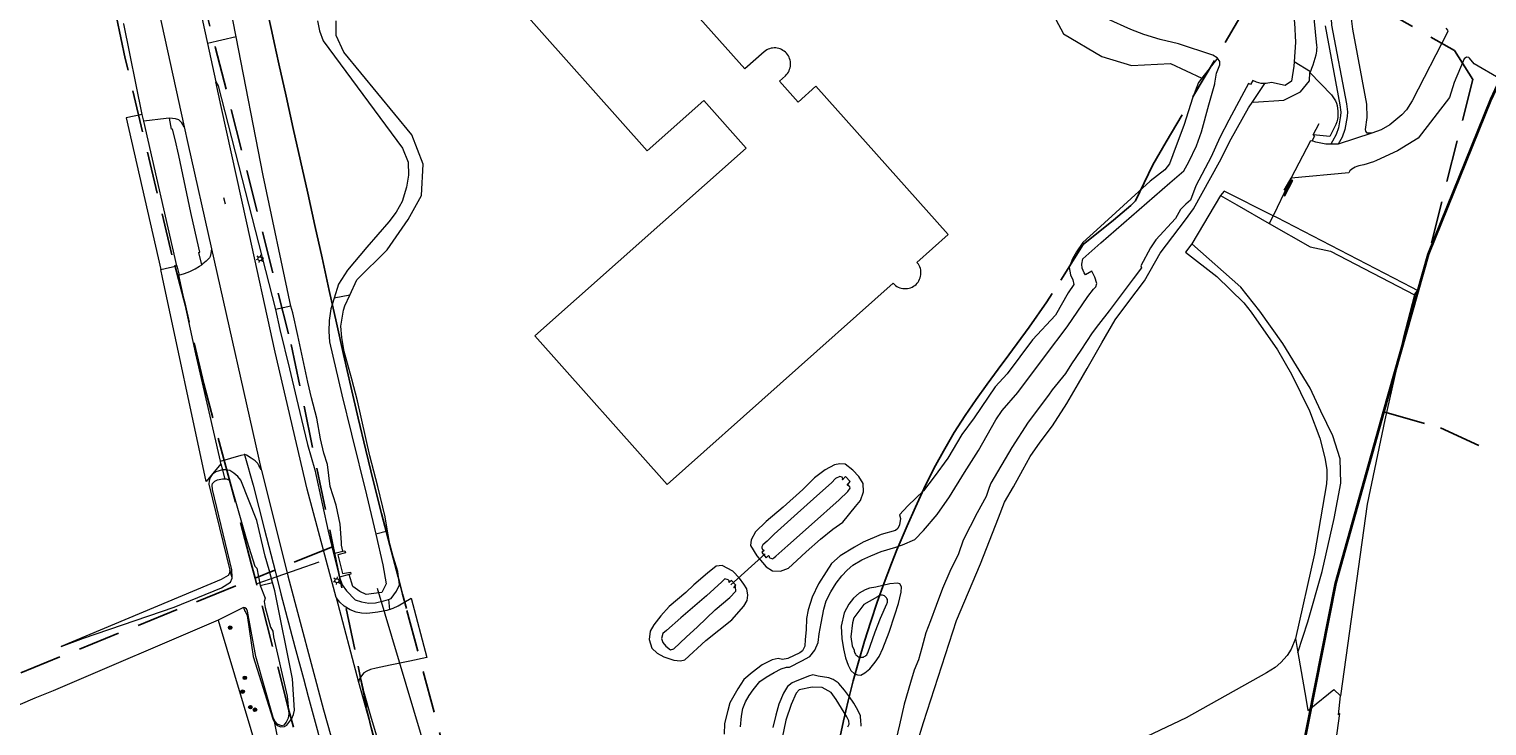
# Model space of a CAD drawing. Header units: metres. Extents: x 89872 to 94585, y 463299 to 469000.
# Tile 58 of 230: x 90674 to 90894, y 464530 to 464635. Entities that reach past the tile are written whole.
import ezdxf
from ezdxf.enums import TextEntityAlignment as Align

# ---------------------------------------------------------------- set-up
doc = ezdxf.new("R2010")
doc.units = ezdxf.units.M
doc.linetypes.add('HIDDEN', pattern=[9.525, 6.35, -3.175])
doc.layers.get('0').update_dxf_attribs({"linetype": 'CONTINUOUS'})
for name, color, linetype, lineweight in [('B-WE-BV-GELEIDECONSTRUCTIE-G', 251, 'CONTINUOUS', 13), ('B-WE-GK-KADEMUUR-G', 251, 'CONTINUOUS', 13), ('B-WE-GR-BEPLANTING_CULTUUR-G', 251, 'CONTINUOUS', 13), ('B-WE-GR-BOOM-S', 251, 'CONTINUOUS', 13), ('B-WE-IE-TERREINAFSCHEIDING-G', 251, 'CONTINUOUS', 13), ('B-WE-IE-TERREINAFSCHEIDING_KUNSTMATIG_HEKWERK-G', 251, 'CONTINUOUS', 13), ('B-WE-KL-ET_LS_OV_LICHTMAST-S', 251, 'CONTINUOUS', 13), ('B-WE-KW-KUNSTWERK_DUIKER-G', 251, 'CONTINUOUS', 13), ('B-WE-OG-TOPOGRAFIE_BEBOUWING-GV', 251, 'CONTINUOUS', 13), ('B-WE-OG-TOPOGRAFIE_HUISNUMMER-T25', 251, 'CONTINUOUS', 13), ('B-WE-OG-TOPOGRAFIE_STRAATNAAM-T18', 251, 'CONTINUOUS', 13), ('B-WE-OG-TOPOGRAFIE_WATER-GV', 251, 'CONTINUOUS', 13), ('B-WE-VH-VERHARDING-GV', 251, 'CONTINUOUS', 13), ('G04', 7, 'gemeentegr', 35), ('K_BALUSTRADE_0', 251, 'CONTINUOUS', 13), ('Percelen', 10, 'HIDDEN', 25)]:
    doc.layers.add(name, color=color, linetype=linetype, lineweight=lineweight)
doc.styles.get("Standard").update_dxf_attribs({"font": 'isocp.shx'})
doc.linetypes.add('gemeentegr', pattern='A,1,-2.25,[1,RTW.shx,S=1.25,R=0,X=0,Y=0],-2.25', length=5.5)

# ---------------------------------------------------------------- blocks, each defined once
blk = doc.blocks.new('Q_LICHTMAST')
for points in [[(-0.26, 0.15), (-0.52, 0.3)], [(0, 0.3), (0, 0.6)], [(0.26, 0.15), (0.52, 0.3)], [(-0.26, -0.15), (-0.52, -0.3)], [(0, -0.3), (0, -0.6)], [(0.26, -0.15), (0.52, -0.3)]]:
    blk.add_lwpolyline(points)
blk.add_circle((0, 0), 0.3)
blk = doc.blocks.new('Q_BOOM')
for radius in [0.27, 0.18, 0.09]:
    blk.add_circle((0, 0), radius)

msp = doc.modelspace()

# ---------------------------------------------------------------- linework, layer by layer
at = {"layer": 'B-WE-BV-GELEIDECONSTRUCTIE-G'}
msp.add_line((90679.17, 464541.64), (90682.51, 464542.87), dxfattribs=at)
for points in [[(90796.53, 464567.27), (90795.87, 464566.93), (90795.24, 464566.29), (90793.04, 464564.36), (90789.66, 464561.29), (90786.64, 464558.55), (90785.56, 464557.52), (90784.93, 464556.95)], [(90786.88, 464555.23), (90788.7, 464556.83), (90792.23, 464560), (90796.43, 464563.71), (90797.71, 464564.98), (90798.06, 464565.5)], [(90779.2, 464551.82), (90778.73, 464551.38), (90776.41, 464549.25), (90772.58, 464545.94), (90770.39, 464544.01), (90769.85, 464543.59)], [(90771.49, 464541.28), (90773.36, 464543.01), (90775.08, 464544.57), (90777.72, 464547.14), (90779.92, 464549.01), (90780.84, 464549.98)]]:
    msp.add_lwpolyline(points, dxfattribs=at)
at = {"layer": 'B-WE-GK-KADEMUUR-G'}
msp.add_lwpolyline([(90702.82, 464545.61), (90677.98, 464534.92), (90675.18, 464533.85), (90654.45, 464524.88)], dxfattribs=at)
at = {"layer": 'B-WE-GR-BEPLANTING_CULTUUR-G'}
for p, q in [((90705.52, 464633.54), (90701.2, 464632.56)), ((90853.43, 464630.31), (90851.09, 464627.34)), ((90867.44, 464628.27), (90865.01, 464629.8)), ((90858.76, 464623.78), (90860.56, 464626.5)), ((90696.6, 464599.01), (90691.63, 464620.82)), ((90861.81, 464606.58), (90861.24, 464605.42)), ((90722.67, 464594.59), (90720.3, 464594.14)), ((90713.79, 464592.93), (90711.46, 464592.41)), ((90728.36, 464559), (90726.57, 464558.55)), ((90704.94, 464552.03), (90704.56, 464553.11)), ((90709.17, 464550.8), (90711.01, 464551.29)), ((90706.63, 464547.48), (90702.82, 464545.61)), ((90803.62, 464548.03), (90803.67, 464548.16)), ((90712.11, 464526.22), (90711.35, 464530.08))]:
    msp.add_line(p, q, dxfattribs=at)
for points in [[(90864.55, 464612.24), (90862.41, 464607.82), (90861.81, 464606.58)], [(90883.15, 464594.64), (90881.4, 464588.07), (90880.4, 464583.6)], [(90880.4, 464583.6), (90878.64, 464575.81), (90876.02, 464563.09), (90871.98, 464534.19)], [(90803.67, 464548.16), (90803.71, 464548.3), (90803.72, 464548.44), (90803.71, 464548.58), (90803.68, 464548.72), (90803.62, 464548.85), (90803.55, 464548.97), (90803.46, 464549.08), (90803.36, 464549.17), (90803.24, 464549.25), (90803.11, 464549.31), (90802.97, 464549.34), (90802.83, 464549.36), (90802.69, 464549.35), (90802.55, 464549.32), (90802.42, 464549.27), (90802.29, 464549.2), (90802.18, 464549.11), (90800.12, 464547.94), (90798.64, 464545.96), (90798.45, 464545.2), (90798.18, 464543.09), (90798.38, 464541.73), (90798.7, 464541.06), (90798.7, 464540.91), (90798.74, 464540.76), (90798.79, 464540.61), (90798.86, 464540.48), (90798.95, 464540.35), (90799.06, 464540.25), (90799.18, 464540.15), (90799.32, 464540.08), (90799.46, 464540.03), (90799.61, 464540), (90799.77, 464539.99), (90799.92, 464540), (90800.07, 464540.03), (90800.21, 464540.09), (90800.35, 464540.17), (90800.46, 464540.26), (90800.57, 464540.38), (90800.66, 464540.5), (90800.73, 464540.64), (90801.84, 464543.83), (90802.64, 464545.88), (90803.62, 464548.03)], [(90702.82, 464545.61), (90716.45, 464500), (90716.66, 464499.29), (90730.04, 464451.7), (90742.14, 464410.15)], [(90865.19, 464542.85), (90864.55, 464541.22), (90863.93, 464540.28), (90862.99, 464539.19), (90862.11, 464538.44), (90860.83, 464537.65), (90848.73, 464530.85), (90838.79, 464526.14), (90820.25, 464518.69), (90805.62, 464513.09)], [(90797.73, 464529.49), (90797.93, 464529.93), (90797.88, 464530.39), (90797.57, 464531.03), (90795.99, 464533.61), (90795.2, 464534.67), (90793.84, 464535.45), (90792.36, 464535.51), (90790.39, 464535.07), (90789.92, 464534.56), (90789.17, 464532.87), (90788.39, 464530.51), (90787.83, 464527.85)], [(90866.06, 464477.03), (90866.86, 464486.41), (90867.35, 464491.32), (90866.74, 464491.38), (90866.79, 464491.97), (90867.64, 464499.98), (90869.45, 464514.04), (90871.89, 464531.53), (90871.68, 464531.31), (90871.98, 464534.19)]]:
    msp.add_lwpolyline(points, dxfattribs=at)
at = {"layer": 'B-WE-IE-TERREINAFSCHEIDING-G'}
for p, q in [((90867.37, 464628.16), (90867.44, 464628.27)), ((90867.44, 464628.27), (90867.49, 464628.35)), ((90867.85, 464618.75), (90868.04, 464618.52))]:
    msp.add_line(p, q, dxfattribs=at)
for points in [[(90867.37, 464628.16), (90870.61, 464624.8), (90870.94, 464624.36), (90871.22, 464623.88), (90871.37, 464623.54), (90871.45, 464623.17), (90871.56, 464622.36), (90871.59, 464621.67), (90871.57, 464621.4), (90871.52, 464621.13), (90871.4, 464620.72), (90871.26, 464620.33), (90870.38, 464618.52), (90867.85, 464618.75)], [(90691.39, 464621.86), (90688.95, 464621.31), (90694.17, 464598.48)], [(90864.6, 464611.95), (90863.43, 464609.64), (90863.61, 464609.55)], [(90863.61, 464609.55), (90864.78, 464611.86), (90864.6, 464611.95)], [(90795.74, 464569.02), (90794.33, 464568.28), (90792.72, 464567.05), (90790.96, 464565.28), (90788, 464562.65), (90785.41, 464560.47), (90783.81, 464558.9), (90783.18, 464557.71), (90783.07, 464556.84), (90783.99, 464555.29), (90785.42, 464553.62), (90786.38, 464553.04), (90787.59, 464552.98), (90788.79, 464553.45), (90790.02, 464554.58), (90791.44, 464555.91), (90793.59, 464557.82), (90795.46, 464559.31), (90796.97, 464560.36), (90798.89, 464562.73)], [(90798.89, 464562.73), (90799.61, 464563.65), (90800.09, 464564.93), (90800.02, 464566.18), (90799.39, 464567.25), (90798.49, 464568.2), (90797.3, 464569.1), (90796.51, 464569.18), (90795.74, 464569.02)], [(90782.03, 464551.04), (90781.38, 464551.91), (90780.37, 464552.97), (90778.81, 464553.85), (90777.87, 464553.72), (90776.58, 464552.68), (90774.54, 464550.91), (90773.3, 464549.76), (90770.81, 464547.66), (90769.52, 464546.26), (90768.47, 464544.91), (90767.93, 464543.91), (90767.76, 464542.67), (90768.21, 464541.37), (90769.01, 464540.61), (90769.98, 464540.07), (90771.52, 464539.57), (90772.51, 464539.44), (90773.15, 464539.61), (90776.34, 464542.53), (90780.25, 464545.62), (90782.05, 464547.68), (90782.57, 464548.56), (90782.67, 464549.37)], [(90782.67, 464549.37), (90782.52, 464550.29), (90782.03, 464551.04)]]:
    msp.add_lwpolyline(points, dxfattribs=at)
at = {"layer": 'B-WE-IE-TERREINAFSCHEIDING_KUNSTMATIG_HEKWERK-G'}
for p, q in [((90867.85, 464618.75), (90868.77, 464620.5)), ((90863.51, 464610.43), (90864.55, 464612.24)), ((90703.46, 464568.28), (90703.76, 464566.99))]:
    msp.add_line(p, q, dxfattribs=at)
msp.add_lwpolyline([(90728.04, 464523.69), (90727.66, 464525.06), (90725.95, 464530.75), (90724.79, 464534.85), (90724.71, 464535.12), (90724.33, 464536.9)], dxfattribs=at)
at = {"layer": 'B-WE-KW-KUNSTWERK_DUIKER-G'}
for p, q in [((90785.26, 464555.57), (90780.07, 464550.92)), ((90718, 464554.36), (90708.5, 464551.04)), ((90726.81, 464550.41), (90739.78, 464506.97))]:
    msp.add_line(p, q, dxfattribs=at)
at = {"layer": 'B-WE-OG-TOPOGRAFIE_BEBOUWING-GV'}
for points in [[(90757.69, 464649.86), (90757.71, 464649.62), (90757.75, 464649.39), (90757.82, 464649.16), (90757.9, 464648.95), (90758.01, 464648.74), (90758.14, 464648.54), (90758.29, 464648.36), (90747.53, 464638.78), (90767.48, 464616.37), (90776.02, 464623.97), (90782.42, 464616.78)], [(90782.42, 464616.78), (90750.57, 464588.44), (90770.5, 464566.05), (90804.58, 464596.38), (90804.74, 464596.21), (90804.93, 464596.05), (90805.12, 464595.92), (90805.33, 464595.81), (90805.56, 464595.71), (90805.78, 464595.64), (90806.02, 464595.6), (90806.25, 464595.58), (90806.49, 464595.58), (90806.73, 464595.6), (90806.96, 464595.65), (90807.19, 464595.72), (90807.41, 464595.81), (90807.62, 464595.93), (90807.82, 464596.06), (90808, 464596.22), (90808.16, 464596.39), (90808.31, 464596.58), (90808.44, 464596.78), (90808.55, 464596.99), (90808.63, 464597.21), (90808.7, 464597.44), (90808.74, 464597.68), (90808.75, 464597.92), (90808.75, 464598.15), (90808.71, 464598.39), (90808.66, 464598.62), (90808.58, 464598.85), (90808.48, 464599.06), (90808.36, 464599.27), (90808.14, 464599.52), (90812.85, 464603.72), (90792.92, 464626.1), (90790.23, 464623.71), (90787.41, 464626.88), (90788.32, 464627.69), (90788.48, 464627.85), (90788.63, 464628.04), (90788.76, 464628.23), (90788.87, 464628.44), (90788.95, 464628.66), (90789.02, 464628.88), (90789.07, 464629.11), (90789.09, 464629.34), (90789.09, 464629.58), (90789.07, 464629.81), (90789.02, 464630.04), (90788.95, 464630.26), (90788.87, 464630.48), (90788.76, 464630.68), (90788.63, 464630.88), (90788.48, 464631.06), (90788.32, 464631.23), (90788.14, 464631.38), (90787.95, 464631.51), (90787.74, 464631.62), (90787.53, 464631.72), (90787.31, 464631.79), (90787.08, 464631.84), (90786.85, 464631.87), (90786.61, 464631.87), (90786.38, 464631.86), (90786.15, 464631.82), (90785.92, 464631.75), (90785.71, 464631.67), (90785.5, 464631.57), (90785.3, 464631.45), (90785.11, 464631.3), (90782.2, 464628.71), (90761.88, 464651.55)]]:
    msp.add_lwpolyline(points, dxfattribs=at)
at = {"layer": 'B-WE-OG-TOPOGRAFIE_STRAATNAAM-T18'}
msp.add_line((90703.65, 464609.33), (90703.86, 464608.35), dxfattribs=at)
at = {"layer": 'B-WE-OG-TOPOGRAFIE_WATER-GV'}
for p, q in [((90701.2, 464632.56), (90702.45, 464626.77)), ((90853.79, 464629.81), (90853.43, 464630.31)), ((90854.42, 464610.3), (90853.89, 464609.63)), ((90861.81, 464606.58), (90854.42, 464610.3)), ((90853.89, 464609.63), (90849.55, 464602.35)), ((90849.55, 464602.35), (90848.63, 464601.1)), ((90721.93, 464592.97), (90722.67, 464594.59)), ((90720.21, 464555.66), (90721.6, 464555.99)), ((90722.56, 464552.5), (90721.11, 464552.07)), ((90682.51, 464542.87), (90696.2, 464547.57)), ((90865.19, 464542.85), (90865.56, 464540.72))]:
    msp.add_line(p, q, dxfattribs=at)
for points in [[(90705.52, 464633.54), (90697.38, 464675.05), (90698.35, 464679.71), (90699.93, 464682.72), (90702.11, 464685.04), (90705.68, 464687.63), (90709.21, 464688.96), (90711.2, 464689.5), (90719.8, 464684.46), (90724.25, 464682.02), (90729.85, 464680.27), (90742.86, 464678.51), (90753.28, 464679.31), (90756.59, 464679.05)], [(90811.01, 464658.7), (90812.04, 464658.06), (90816.28, 464655.82), (90819.33, 464653.99), (90821.64, 464650.74), (90823.7, 464648.29), (90823.45, 464644.97), (90827.58, 464638.98), (90830.21, 464634.01), (90836.03, 464630.59), (90840.47, 464629.22), (90846.38, 464629.54), (90851.09, 464627.34)], [(90695.99, 464657.27), (90698.45, 464645.22), (90701.2, 464632.56)], [(90853.43, 464630.31), (90853.39, 464630.36), (90852.74, 464630.79), (90847.58, 464632.5), (90844.78, 464633.17), (90842.34, 464633.9), (90840.39, 464634.63), (90836.8, 464636.28), (90835, 464637.36), (90832.47, 464639.14), (90831.26, 464640.31), (90830.41, 464641.22), (90830.93, 464641.64), (90830.83, 464641.82), (90830.41, 464641.51), (90829.86, 464642.25), (90830.29, 464642.55), (90830.15, 464642.73), (90829.47, 464642.21), (90828.55, 464643.85), (90825.57, 464648.75), (90822.44, 464653.33)], [(90860.94, 464647.38), (90862.74, 464646.2), (90863.98, 464645.53), (90865.4, 464644.84), (90865.62, 464644.43), (90865.65, 464643.86), (90865.25, 464642.97), (90864.78, 464641.61), (90864.6, 464640.9), (90864.44, 464640.25), (90864.43, 464639.47), (90865.02, 464635.68), (90865.22, 464632.72), (90865.01, 464629.8)], [(90867.49, 464628.35), (90867.68, 464628.83), (90867.86, 464629.32), (90868.03, 464629.82), (90868.17, 464630.32), (90868.3, 464630.82), (90868.36, 464631.1), (90868.41, 464631.38), (90868.43, 464631.67), (90868.44, 464631.95), (90868.43, 464632.24), (90868, 464636.35), (90868, 464639.98)], [(90717.81, 464635.95), (90718.1, 464634.47), (90718.64, 464632.95), (90730.61, 464616.76), (90731.46, 464614.67), (90731.53, 464612.67), (90731.19, 464610.86), (90730.57, 464608.74), (90729.64, 464607.13), (90728.57, 464605.67), (90725.21, 464601.85), (90722.31, 464598.34), (90720.96, 464596.25), (90720.3, 464594.14)], [(90722.67, 464594.59), (90723.74, 464596.9), (90728.3, 464601.42), (90731.48, 464605.98), (90733.49, 464609.61), (90733.74, 464614.35), (90731.99, 464618.78), (90721.75, 464631.24), (90720.59, 464633.77), (90720.59, 464635.95)], [(90713.79, 464592.93), (90709.62, 464612.66), (90705.52, 464633.54)], [(90823.33, 464579.92), (90827.52, 464585.51), (90830.78, 464589.82), (90833.91, 464594.37), (90834.75, 464595.51), (90835.08, 464595.87), (90835.27, 464596.33), (90834.97, 464597.29), (90834.52, 464598.2), (90833.55, 464597.68), (90833.35, 464597.95), (90833.06, 464598.67), (90832.98, 464599.26), (90833.12, 464600.06), (90835.88, 464602.51), (90846.27, 464611.53), (90848.39, 464613.32), (90849.12, 464614.68), (90850.25, 464617.13), (90851.02, 464619.23), (90852.12, 464623.27), (90853.03, 464626.44), (90853.06, 464626.57), (90853.28, 464628.06), (90853.79, 464629.33), (90853.79, 464629.81)], [(90865.01, 464629.8), (90864.96, 464629.12), (90864.58, 464626.85), (90863.62, 464626.22), (90861.59, 464626.64), (90860.76, 464626.5), (90860.56, 464626.5)], [(90858.76, 464623.78), (90858.89, 464623.71), (90863.45, 464624.02), (90865.97, 464625.25), (90867.33, 464626.91), (90867.37, 464628.16)], [(90702.45, 464626.77), (90702.84, 464626.18), (90711.46, 464592.41)], [(90858.13, 464626.52), (90857.07, 464624.56), (90855.14, 464620.96), (90853.8, 464618.35), (90852.47, 464615.44), (90850.19, 464611.06), (90849.37, 464608.93), (90848.65, 464608.31), (90847.84, 464607.52), (90847.1, 464606.17), (90844.14, 464602.93), (90843.35, 464601.72), (90841.87, 464599.02), (90841.96, 464598.73), (90840.75, 464597.07), (90839.09, 464594.85), (90837.11, 464592.24), (90835.51, 464590.18), (90834.56, 464588.9), (90832.84, 464586.31), (90831.46, 464584.23), (90830.52, 464582.78), (90828.52, 464580.33), (90827.97, 464579.54), (90824.9, 464575.44)], [(90851.09, 464627.34), (90850.57, 464626.67), (90849.66, 464624.28)], [(90860.56, 464626.5), (90860.02, 464626.51), (90859.3, 464626.69), (90858.77, 464626.95), (90858.43, 464626.35), (90858.13, 464626.52)], [(90849.66, 464624.28), (90848.42, 464620.35), (90846.73, 464615.74), (90846.19, 464614.39), (90845.49, 464613.47), (90843.3, 464611.8), (90835.24, 464604.43), (90833.16, 464602.55), (90832.19, 464601.12), (90831.57, 464600.06), (90831.08, 464598.78), (90831.27, 464597.68), (90831.64, 464596.89), (90831.81, 464596.18), (90830.94, 464594.95), (90829, 464591.56), (90825.54, 464587.84), (90821.73, 464582.74), (90819.91, 464580.75), (90816.79, 464576.09), (90814.9, 464573.57), (90812.78, 464570.04), (90810.74, 464567.18), (90809.15, 464565.11), (90806.76, 464562.83), (90805.49, 464561.49), (90805.64, 464560.9), (90805.5, 464559.95), (90805.27, 464559.4), (90804.91, 464559.09), (90802.76, 464558.52), (90800.06, 464557.35), (90798.73, 464556.6), (90796.55, 464555.28), (90795.28, 464554.12), (90794.47, 464552.87), (90793.32, 464551.09), (90792.35, 464549.06), (90791.76, 464547.15), (90791.5, 464545.82), (90791.43, 464544.13), (90791.29, 464542.65), (90791.25, 464541.69), (90790.9, 464540.96), (90790.5, 464540.65), (90788.67, 464539.83), (90787.87, 464539.67), (90787.25, 464539.83), (90786.3, 464539.59), (90784.83, 464538.84), (90783.29, 464537.7), (90782.06, 464536.66), (90781.13, 464535.22), (90779.95, 464533.14), (90779.63, 464531.96), (90779.16, 464530.02), (90779.07, 464528.38)], [(90808.19, 464527.05), (90809.12, 464530.14), (90814.08, 464545.56), (90817.7, 464554.07), (90820.42, 464561.01), (90821.36, 464563.38), (90822.71, 464565.69), (90824.09, 464568.27), (90825.2, 464570.28), (90826.69, 464572.45), (90828.57, 464574.89), (90830.73, 464578.24), (90832.49, 464581.29), (90833.82, 464583.56), (90836.01, 464587.4), (90838.02, 464590.88), (90839.91, 464593.45), (90842.45, 464596.78), (90844.79, 464600.93), (90848.63, 464605.94), (90849.81, 464607.62), (90853.74, 464614.68), (90855.49, 464618.17), (90858.13, 464622.83), (90858.76, 464623.78)], [(90853.89, 464609.63), (90856.36, 464608.22), (90861.24, 464605.42)], [(90883.15, 464594.64), (90883.59, 464595.32), (90882.73, 464595.76), (90862.39, 464606.29), (90861.81, 464606.58)], [(90861.24, 464605.42), (90867.43, 464601.86), (90870.49, 464601.22), (90883.15, 464594.64)], [(90865.56, 464540.72), (90867.04, 464545.34), (90869.2, 464552.95), (90871.04, 464560.93), (90872.02, 464566.24), (90871.91, 464569.91), (90870.83, 464573.36), (90868.99, 464577.12), (90867.4, 464580.59), (90863.28, 464587.29), (90859.81, 464592.2), (90856.98, 464595.79), (90849.55, 464602.35)], [(90848.63, 464601.1), (90853.35, 464597.41), (90857.42, 464593.45), (90858.53, 464592.04), (90862.47, 464586.36), (90864.61, 464582.68), (90867.3, 464577.13), (90868.86, 464573.05), (90869.63, 464570.07), (90869.9, 464568.29), (90869.94, 464567.11), (90869.88, 464566.14), (90868.05, 464555.61), (90865.19, 464542.85)], [(90711.46, 464592.41), (90712.13, 464589.42), (90713.6, 464583.49), (90714.64, 464579.03), (90715.4, 464575.84), (90716.29, 464572.06), (90717.38, 464568.25), (90718.57, 464562.95), (90719.39, 464559.03), (90720.21, 464555.66)], [(90721.39, 464557.31), (90721.21, 464560.07), (90720.62, 464562.92), (90719.71, 464565.74), (90719.29, 464569.06), (90718.75, 464570.75), (90718.24, 464572.94), (90717.7, 464576.04), (90716.9, 464579.12), (90716.36, 464581.47), (90714.84, 464588.49), (90714.06, 464591.93), (90713.79, 464592.93)], [(90720.3, 464594.14), (90719.81, 464592.53), (90719.55, 464590.8), (90719.49, 464589.12), (90719.61, 464587.55), (90721.47, 464579.56), (90722.91, 464573.62), (90725.17, 464564.48), (90726.57, 464558.55)], [(90728.36, 464559), (90727.99, 464561.15), (90726.9, 464565.72), (90725.7, 464570.37), (90723.84, 464578.64), (90722.99, 464581.92), (90721.83, 464586.09), (90721.44, 464588.23), (90721.31, 464589.94), (90721.71, 464592.31), (90721.93, 464592.97)], [(90781.55, 464529.53), (90781.72, 464531.09), (90781.89, 464532.26), (90782.32, 464533.29), (90782.85, 464534.23), (90783.48, 464535.1), (90784.46, 464536.33), (90785.41, 464536.97), (90786.63, 464537.69), (90787.69, 464538.25), (90788.5, 464538.49), (90788.92, 464538.51), (90790.8, 464539.44), (90792.02, 464540.12), (90792.74, 464541.09), (90793.23, 464542.22), (90793.41, 464543.51), (90793.7, 464545.15), (90794.12, 464547.27), (90794.48, 464548.51), (90795.16, 464549.88), (90795.98, 464551.19), (90796.83, 464552.26), (90797.62, 464553.14), (90798.49, 464553.87), (90799.82, 464554.67), (90801.18, 464555.29), (90802.75, 464555.96), (90804.95, 464556.62), (90805.96, 464556.96), (90807.82, 464557.74), (90809.13, 464559.09), (90811.17, 464561.54), (90813.07, 464564.18), (90815.33, 464567.86), (90817.43, 464571.17), (90820.01, 464575.78), (90821.01, 464577.18), (90823.33, 464579.92)], [(90824.9, 464575.44), (90822.44, 464571.65), (90819.3, 464566.27), (90819.05, 464565.58), (90818.55, 464564.24), (90817.2, 464561.75), (90815.11, 464557.63), (90814.4, 464555.58), (90813.12, 464552.95), (90812.01, 464550.36), (90811.05, 464547.79), (90810.18, 464545.5), (90809.5, 464543.66), (90808.9, 464541.44), (90808.39, 464539.61), (90807.73, 464538.06), (90807.15, 464536.21), (90806.2, 464532.94), (90805.51, 464529.81), (90804.8, 464526.85)], [(90703.46, 464568.28), (90702.46, 464567.95), (90701.92, 464567.54), (90701.62, 464567.08), (90701.47, 464566.59), (90701.44, 464566.08), (90704.56, 464553.11)], [(90711.01, 464551.29), (90710.51, 464553.18), (90709.93, 464555.23), (90708.67, 464560.61), (90706.22, 464566.69), (90705.81, 464567.23), (90705.21, 464567.77), (90704.58, 464568.14), (90704.05, 464568.27), (90703.46, 464568.28)], [(90704.94, 464552.03), (90704.9, 464553.18), (90701.95, 464565.3), (90701.91, 464565.96), (90701.99, 464566.2), (90702.33, 464566.54), (90702.75, 464566.76), (90703.5, 464566.89), (90704.04, 464566.89), (90704.43, 464566.74), (90704.64, 464566.35)], [(90704.64, 464566.35), (90707.13, 464557.56), (90708.34, 464553.74), (90708.64, 464553.45), (90709.17, 464550.8)], [(90798.06, 464565.5), (90798.05, 464565.7), (90797.78, 464566), (90797.68, 464565.91), (90797.61, 464565.97), (90798.09, 464566.48), (90797.38, 464567.25), (90796.91, 464566.73), (90796.85, 464566.8), (90796.95, 464566.91), (90796.86, 464567.14), (90796.53, 464567.27)], [(90721.6, 464555.99), (90721.42, 464556.88), (90721.39, 464557.31)], [(90726.57, 464558.55), (90727.65, 464553.94), (90728.13, 464551.05), (90727.48, 464549.78), (90726.27, 464549.62), (90725.14, 464549.47), (90724.19, 464549.93), (90723.13, 464550.65), (90722.56, 464552.5)], [(90728.5, 464548.73), (90728.9, 464548.86), (90729.69, 464549.96), (90730.14, 464550.94), (90729.89, 464552.94), (90728.8, 464556.51), (90728.36, 464559)], [(90721.6, 464555.99), (90721.91, 464556.03), (90722, 464555.74), (90720.87, 464555.45), (90721.58, 464552.63), (90722.75, 464552.85), (90722.83, 464552.53), (90722.56, 464552.5)], [(90784.93, 464556.95), (90784.77, 464556.66), (90784.77, 464556.45), (90784.95, 464556.11), (90785.04, 464556.17), (90785.11, 464556.08), (90784.74, 464555.79), (90785.4, 464555), (90785.78, 464555.32), (90785.85, 464555.26), (90785.87, 464555.06), (90786.1, 464554.93), (90786.44, 464554.86), (90786.58, 464554.97), (90786.88, 464555.23)], [(90704.56, 464553.11), (90704.51, 464552.69), (90704.35, 464552.3), (90703.29, 464551.73), (90679.17, 464541.64)], [(90696.2, 464547.57), (90703.33, 464550.47), (90704.68, 464551.33), (90704.93, 464551.93), (90704.94, 464552.03)], [(90709.17, 464550.8), (90709.9, 464548.92), (90709.76, 464548.4), (90709.92, 464547.49), (90710.7, 464544.55), (90711.06, 464543.94), (90711.15, 464543.08)], [(90711.35, 464530.08), (90711.76, 464529.73), (90712.24, 464529.51), (90712.8, 464529.55), (90713.17, 464529.74), (90713.93, 464530.76), (90714.18, 464531.36), (90714.31, 464532), (90714.04, 464536.72), (90711.35, 464550.03), (90711.01, 464551.29)], [(90721.11, 464552.07), (90721.52, 464550.9), (90722.17, 464550), (90723.46, 464548.68), (90724.44, 464548.36), (90725.52, 464548.16), (90726.56, 464548.22), (90727.77, 464548.5), (90728.5, 464548.73)], [(90780.84, 464549.98), (90780.8, 464550.66), (90780.61, 464550.44), (90780.54, 464550.53), (90780.85, 464550.87), (90780.19, 464551.58), (90779.84, 464551.27), (90779.78, 464551.34), (90779.88, 464551.47), (90779.68, 464551.66), (90779.2, 464551.82)], [(90805.78, 464549.82), (90805.8, 464550.62), (90805.57, 464551.09), (90805.2, 464551.19), (90804.07, 464551.06), (90801.93, 464550.59), (90801.01, 464550.41), (90800.33, 464550.17), (90799.44, 464549.64), (90798.6, 464548.92), (90797.89, 464548), (90797.15, 464546.7), (90796.71, 464544.69), (90796.82, 464542.81), (90797.08, 464541.25), (90797.37, 464539.93), (90797.77, 464538.79), (90798.2, 464538.01), (90798.72, 464537.52), (90799.18, 464537.33), (90799.68, 464537.31), (90800.27, 464537.66), (90801.05, 464538.24), (90801.83, 464539.27), (90802.43, 464540.11), (90803.02, 464541.31), (90803.95, 464543.76), (90804.8, 464546.4)], [(90804.8, 464546.4), (90805.38, 464548.09), (90805.78, 464549.82)], [(90706.63, 464547.48), (90706.82, 464546.94), (90707.01, 464546.75), (90707.2, 464546.28), (90708.09, 464540.12), (90711.04, 464530.69), (90711.35, 464530.08)], [(90711.15, 464543.08), (90713.22, 464534.15), (90713.49, 464531.47), (90713.36, 464530.79), (90713.08, 464530.19), (90712.74, 464529.78), (90712.49, 464529.68), (90712.11, 464529.74), (90711.77, 464529.93), (90711.41, 464530.3), (90711.1, 464530.89), (90708.51, 464540.09), (90707.24, 464546.94), (90707.08, 464547.31), (90706.83, 464547.46), (90706.63, 464547.48)], [(90769.85, 464543.59), (90769.66, 464542.84), (90769.82, 464542.22), (90770.29, 464541.67), (90771.01, 464541.12), (90771.49, 464541.28)], [(90865.56, 464540.72), (90866.76, 464533.85), (90867.05, 464531.95), (90867.53, 464532.34)], [(90799.72, 464529.62), (90799.68, 464530.59), (90799.65, 464530.85), (90799.62, 464531.15), (90799.25, 464532.02), (90798.65, 464533.06), (90797.98, 464534.04), (90797.2, 464535.03), (90796.35, 464536.06), (90796.25, 464536.13), (90795.51, 464536.62), (90794.84, 464536.89), (90793.26, 464537.15), (90792.46, 464537.35), (90791.82, 464537.16), (90789.7, 464536.31), (90789.36, 464536.16), (90788.62, 464535.59), (90788.04, 464534.6), (90787.34, 464532.92), (90786.86, 464531.24), (90786.44, 464529.42)], [(90867.53, 464532.34), (90870.95, 464535.14), (90871.98, 464534.19)]]:
    msp.add_lwpolyline(points, dxfattribs=at)
at = {"layer": 'B-WE-VH-VERHARDING-GV'}
for p, q in [((90693.47, 464639.26), (90697.68, 464619.99)), ((90887.86, 464634.87), (90888.12, 464634.55)), ((90691.63, 464620.82), (90691.39, 464621.86)), ((90876.7, 464619.01), (90871.64, 464617.35)), ((90867.7, 464617.88), (90868.04, 464618.52)), ((90871.64, 464617.35), (90870.52, 464617.35)), ((90701.8, 464601.56), (90709.32, 464568.32)), ((90694.17, 464598.48), (90696.6, 464599.01)), ((90703.25, 464569.18), (90703.16, 464569.55)), ((90720.21, 464555.66), (90721.11, 464552.07)), ((90720.61, 464549.02), (90723.96, 464536.23)), ((90728.5, 464548.73), (90728.64, 464547.21))]:
    msp.add_line(p, q, dxfattribs=at)
for points in [[(90872.68, 464644.85), (90872.82, 464644.53), (90871.29, 464641.44), (90870.65, 464638.56), (90870.53, 464637.29), (90870.64, 464635.31), (90872.87, 464623.45), (90873.02, 464622.25), (90873, 464621.53), (90872.65, 464619.56), (90872.22, 464618.4), (90871.64, 464617.35)], [(90876.7, 464619.01), (90876.02, 464619.04), (90875.8, 464619.3), (90875.76, 464619.55), (90876, 464621.37), (90875.93, 464623.38), (90873.84, 464634.71), (90873.68, 464635.9), (90873.6, 464637.52), (90873.66, 464638.36), (90873.97, 464639.91), (90874.57, 464641.62), (90875.3, 464642.54), (90875.71, 464642.54), (90875.84, 464642.47)], [(90691.39, 464621.86), (90688.63, 464635.53), (90688.57, 464635.52)], [(90869.65, 464635.19), (90871.88, 464623.3), (90872.02, 464622.2), (90872, 464621.63), (90871.68, 464619.83), (90871.31, 464618.81), (90870.77, 464617.84), (90870.52, 464617.35)], [(90888.12, 464634.55), (90888.13, 464634.37), (90882.79, 464623.89), (90881.91, 464622.53), (90881.24, 464621.8), (90879.4, 464620.29), (90878.09, 464619.51), (90876.7, 464619.01)], [(90891.43, 464630.32), (90891.3, 464630.43), (90890.99, 464630.49), (90890.6, 464630.21), (90889.13, 464626.64), (90888.43, 464624.4)], [(90896.09, 464627.18), (90892.13, 464629.46), (90891.43, 464630.32)], [(90720.61, 464549.02), (90716.24, 464565.34), (90711.42, 464585.98), (90707.15, 464605.52), (90703.26, 464623.04), (90702.45, 464626.77)], [(90888.43, 464624.4), (90883.66, 464618.26), (90880.57, 464616.36), (90877.41, 464614.9), (90876.94, 464614.71), (90876.47, 464614.53), (90875.99, 464614.39), (90875.5, 464614.26), (90875.01, 464614.15), (90874.73, 464614.09), (90874.45, 464614), (90874.18, 464613.89), (90873.92, 464613.76), (90873.67, 464613.61), (90873.37, 464613.32), (90873.23, 464613.03), (90864.55, 464612.24)], [(90695.5, 464621.3), (90694.98, 464621.25), (90691.63, 464620.82)], [(90700.35, 464599.19), (90699.89, 464601.05), (90700.04, 464601.1), (90699.91, 464601.73), (90698.73, 464607.04), (90696.88, 464615.64), (90696.35, 464618.07), (90695.96, 464619.65), (90695.8, 464619.63), (90695.5, 464621.3)], [(90697.68, 464619.99), (90697.33, 464620.57), (90696.91, 464621.02), (90696.42, 464621.18), (90695.5, 464621.3)], [(90697.68, 464619.99), (90698.23, 464617.48), (90701.8, 464601.56)], [(90864.55, 464612.24), (90867.53, 464617.94), (90867.7, 464617.88)], [(90870.52, 464617.35), (90869.78, 464617.35), (90868.27, 464617.69), (90867.7, 464617.88)], [(90701.8, 464601.56), (90701.7, 464600.87), (90701.62, 464600.43), (90701.51, 464600.22), (90701.04, 464599.71), (90700.51, 464599.3), (90700.35, 464599.19)], [(90696.6, 464599.01), (90696.88, 464597.83), (90696.92, 464597.63)], [(90696.92, 464597.63), (90697.76, 464597.88), (90698.56, 464598.17), (90699.35, 464598.59), (90699.99, 464598.96), (90700.35, 464599.19)], [(90703.25, 464569.18), (90701.01, 464566.5), (90694.44, 464597.28), (90694.17, 464598.48)], [(90703.16, 464569.55), (90699.45, 464585.76), (90696.92, 464597.63)], [(90703.16, 464569.55), (90706.3, 464570.47), (90706.75, 464570.57)], [(90709.32, 464568.32), (90708.98, 464568.92), (90708.8, 464569.19), (90708.66, 464569.37), (90708.41, 464569.59), (90707.8, 464570.01), (90707.1, 464570.48), (90706.83, 464570.59), (90706.75, 464570.57)], [(90706.75, 464570.57), (90706.82, 464570.38), (90708.11, 464565.94), (90709.83, 464559.23), (90711.4, 464553.01), (90712.28, 464549.54), (90714.38, 464541.55), (90715.69, 464536.77), (90716.39, 464534.09), (90717.73, 464529.09), (90718.38, 464526.63), (90719.93, 464520.98), (90720.74, 464518.18), (90722.1, 464513.53), (90723.6, 464508.42), (90725.2, 464502.73), (90726.45, 464498.05)], [(90709.32, 464568.32), (90709.35, 464568.21), (90713.35, 464552.26), (90718.7, 464532.06), (90723.88, 464513.7), (90727.38, 464501.71)], [(90728.64, 464547.21), (90728.24, 464547.07), (90726.91, 464546.82), (90725.66, 464546.63), (90725.16, 464546.58), (90724.41, 464546.66), (90723.64, 464546.82), (90722.72, 464547.17), (90721.81, 464547.69), (90721.14, 464548.28), (90720.61, 464549.02)], [(90728.64, 464547.21), (90729.21, 464547.41), (90729.96, 464547.76), (90731.89, 464548.92), (90734.27, 464539.96), (90731.73, 464539.4), (90728.74, 464538.78), (90726.64, 464538.35), (90725.76, 464538.14), (90725.21, 464537.91), (90724.8, 464537.63), (90724.44, 464537.22), (90724.14, 464536.73), (90723.96, 464536.23)], [(90723.96, 464536.23), (90727.89, 464522.2), (90727.93, 464522.08)]]:
    msp.add_lwpolyline(points, dxfattribs=at)
at = {"layer": 'G04', "flags": 128}
msp.add_lwpolyline([(90762.73, 464180.92), (90765.08, 464184.57), (90771, 464193.76), (90771.42, 464193.23), (90806.86, 464250), (90806.89, 464250.06), (90799.19, 464267.98), (90793.57, 464280.07), (90804.61, 464284.92), (90803.81, 464286.83), (90821.67, 464318.03), (90833.48, 464340.07), (90842.17, 464363.91), (90849.47, 464388.53), (90850.9, 464396.71), (90858.13, 464437.99), (90858.63, 464440.87), (90862.59, 464497.94), (90862.85, 464500), (90866.13, 464525.28), (90871.26, 464551.16), (90878.53, 464576.98), (90885.23, 464600.77), (90894.69, 464624.16), (90916.23, 464670.78), (90923.29, 464685), (90927.38, 464693.22), (90938.43, 464709.97), (90941.09, 464714), (90957.05, 464733.72), (90970.68, 464750), (90973.35, 464753.19), (90989.85, 464772.53), (91000, 464782.71), (91044.92, 464827.73), (91063.03, 464849.21), (91079.63, 464871.08), (91092.42, 464893.28), (91103.51, 464916.81), (91112.66, 464940.33), (91120.29, 464963.85), (91127, 464987.97), (91129.8, 465000), (91144.01, 465061.06), (91152.55, 465098.5), (91157.84, 465121.7), (91161.11, 465136.01), (91167.76, 465165.19), (91172.72, 465186.93), (91274.16, 465169.82), (91278.87, 465168.92), (91306.94, 465164.19), (91332.25, 465159.92), (91370.23, 465153.71), (91500, 465131.82), (91556.5, 465122.29), (91557.9, 465122.05), (91558.32, 465121.98), (91922.03, 465060.62), (92000, 465047.63), (92028.58, 465042.86), (92029.05, 465042.78), (92039.59, 465041.01), (92042.01, 465042.88), (92058.73, 465054.97), (92061.16, 465057.23), (92072.52, 465074.55), (92088.57, 465098.55), (92080.98, 465168.59), (92072.15, 465250), (92067.81, 465290.11), (92105.28, 465350.83), (92113.42, 465364.09), (92113.85, 465364.8), (92156.87, 465434.93), (92207.5, 465500), (92230.87, 465530.04), (92308.96, 465565.35), (92325.02, 465572.62), (92358.36, 465534.34), (92375.52, 465545.73), (92376.91, 465547.36), (92384.66, 465556.46), (92397.29, 465571.45), (92416.04, 465593.91), (92432.88, 465613.69), (92464.88, 465651.21), (92497.86, 465688.87), (92500, 465691.18), (92505.83, 465697.44), (92511.57, 465704.12), (92521.66, 465716.37), (92529.98, 465726.8), (92537.61, 465736.36), (92548.59, 465750), (92552.63, 465755.02), (92556.4, 465759.68), (92562.83, 465767.63), (92569.99, 465776.31), (92574, 465780.59), (92577.23, 465784.05), (92588.96, 465795.43), (92608.34, 465813.96), (92622.93, 465827.43), (92631.95, 465835.5), (92640.36, 465842.9), (92646.72, 465848.4), (92649.67, 465851.09), (92655.38, 465856.57), (92659.68, 465860.77), (92669.91, 465871.24), (92675.75, 465876.86), (92679.79, 465880.73), (92688.17, 465888.52), (92695.01, 465895.69), (92697.26, 465898.27), (92704.74, 465907.62), (92710.44, 465915.75), (92715.48, 465923.91), (92725.57, 465940.5), (92746.29, 465971.18), (92753.8, 465982.22), (92759.43, 465990.23), (92765.7, 465998.94), (92766.58, 466000), (92769.21, 466003.16), (92773.77, 466008.49), (92780.83, 466016.17), (92794.83, 466030.97), (92802.6, 466039.51), (92809.88, 466047.53), (92816.37, 466054.82), (92821.82, 466061.33), (92828.63, 466069.34), (92835.93, 466079.06), (92842.64, 466088.4), (92855.4, 466105.33), (92855.71, 466105.42), (92856.2, 466105.49), (92856.59, 466105.48), (92857, 466105.46), (92857.27, 466105.4), (92857.62, 466105.29), (92857.92, 466105.17), (92858.19, 466105.04), (92858.49, 466104.84), (92859.04, 466104.43), (92861.97, 466101.77), (92865.72, 466098.37), (92920.24, 466048.9), (92924.01, 466045.52), (92930.57, 466039.62), (92998.61, 466101.65), (93000, 466102.89), (93005.84, 466108.13), (93030.87, 466090.03), (93065.85, 466064.82), (93102.63, 466038.11), (93109.36, 466033.25), (93110.1, 466034.21), (93158.6, 466000), (93306.23, 465895.87), (93359.76, 465857.43), (93435.05, 465802.05), (93442.08, 465801.87), (93443.29, 465801.84), (93453.92, 465801.63), (93457.86, 465939.66), (93469.43, 465939.2), (93472.19, 465939.09), (93475.38, 465938.96), (93481.54, 465938.72), (93483.27, 465938.65), (93484.14, 465938.62), (93485.57, 465938.1), (93486.41, 465937.57), (93494.85, 465922.09), (93500, 465912.4), (93504.14, 465904.63), (93508.62, 465897.95), (93513.13, 465894.34), (93520.95, 465889.78), (93530.99, 465883.82), (93532.52, 465882.68), (93535.59, 465878.57), (93538.2, 465872.98), (93542.8, 465865.59), (93545.32, 465862.19), (93550.73, 465857.43), (93558, 465851.82), (93581.85, 465842.2), (93589.8, 465836.36), (93596, 465832.33), (93604.6, 465824.42), (93611.17, 465817.58), (93626.65, 465799), (93639.91, 465783.23), (93651.14, 465769.83), (93666.89, 465750), (93670.29, 465745.71), (93684.46, 465727.85), (93694.85, 465714.77), (93712.32, 465692.69), (93728.2, 465671.99), (93747.98, 465645.79), (93761.04, 465629.12), (93766.29, 465628.08), (93771.39, 465626.54), (93776.82, 465625.79), (93788.1, 465624.27), (93792.4, 465621.55), (93838.86, 465642.65), (93852.5, 465660.67), (93875.58, 465691.17), (93878.32, 465694.79), (93890.16, 465710.98), (93902.12, 465728.33), (93905.89, 465733.99), (93916.54, 465750), (93919.18, 465753.96), (93935.19, 465778.88), (93943.9, 465792.43), (93948.65, 465800.04), (93970.06, 465836.53), (93970.54, 465837.4), (93971.35, 465838.89), (93989.07, 465871.24), (93993.85, 465879.98), (94000, 465892.58), (94010.83, 465914.78), (94036.3, 465967.7), (94036.96, 465969.06), (94050.46, 466000), (94053.84, 466007.74), (94056.01, 466013.14), (94057.82, 466017.96), (94071.93, 466055.52), (94073.83, 466060.66), (94078.68, 466074.57), (94085.46, 466094.06), (94093.55, 466118.42), (94094.92, 466122.53), (94102.3, 466146.15), (94103.67, 466150.8), (94110.42, 466174.94), (94113.71, 466186.71), (94121.68, 466216.88), (94125.59, 466232.1), (94127.77, 466240.59), (94129.77, 466250), (94137.96, 466288.64), (94144.53, 466331.52), (94144.93, 466334.98), (94145.41, 466339.09), (94145.82, 466342.66), (94151.43, 466390.75), (94153.23, 466390.7), (94157.6, 466460.9), (94158.98, 466500), (94159.9, 466526.21), (94159.35, 466560.42), (94158.49, 466578.41)], dxfattribs=at)
msp.add_lwpolyline([(90762.73, 464180.92), (90765.08, 464184.57), (90771, 464193.76), (90771.42, 464193.23), (90806.86, 464250), (90806.89, 464250.06), (90799.19, 464267.98), (90793.57, 464280.07), (90804.61, 464284.92), (90803.81, 464286.83), (90821.67, 464318.03), (90833.48, 464340.07), (90842.17, 464363.91), (90849.47, 464388.53), (90850.9, 464396.71), (90858.13, 464437.99), (90858.63, 464440.87), (90862.59, 464497.94), (90862.85, 464500), (90866.13, 464525.28), (90871.26, 464551.16), (90878.53, 464576.98), (90885.23, 464600.77), (90894.69, 464624.16), (90916.23, 464670.78), (90923.29, 464685), (90927.38, 464693.22), (90938.43, 464709.97), (90941.09, 464714), (90957.05, 464733.72), (90970.68, 464750), (90973.35, 464753.19), (90989.85, 464772.53), (91000, 464782.71), (91044.92, 464827.73), (91063.03, 464849.21), (91079.63, 464871.08), (91092.42, 464893.28), (91103.51, 464916.81), (91112.66, 464940.33), (91120.29, 464963.85), (91127, 464987.97), (91129.8, 465000), (91144.01, 465061.06), (91152.55, 465098.5), (91157.84, 465121.7), (91161.11, 465136.01), (91167.76, 465165.19), (91172.72, 465186.93), (91274.16, 465169.82), (91278.87, 465168.92), (91306.94, 465164.19), (91332.25, 465159.92), (91370.23, 465153.71), (91500, 465131.82), (91556.5, 465122.29), (91557.9, 465122.05), (91558.32, 465121.98), (91922.03, 465060.62), (92000, 465047.63), (92028.58, 465042.86), (92029.05, 465042.78), (92039.59, 465041.01), (92042.01, 465042.88), (92058.73, 465054.97), (92061.16, 465057.23), (92072.52, 465074.55), (92088.57, 465098.55), (92080.98, 465168.59), (92072.15, 465250), (92067.81, 465290.11), (92105.28, 465350.83), (92113.42, 465364.09), (92113.85, 465364.8), (92156.87, 465434.93), (92207.5, 465500), (92230.87, 465530.04), (92308.96, 465565.35), (92325.02, 465572.62), (92358.36, 465534.34), (92375.52, 465545.73), (92376.91, 465547.36), (92384.66, 465556.46), (92397.29, 465571.45), (92416.04, 465593.91), (92432.88, 465613.69), (92464.88, 465651.21), (92497.86, 465688.87), (92500, 465691.18), (92505.83, 465697.44), (92511.57, 465704.12), (92521.66, 465716.37), (92529.98, 465726.8), (92537.61, 465736.36), (92548.59, 465750), (92552.63, 465755.02), (92556.4, 465759.68), (92562.83, 465767.63), (92569.99, 465776.31), (92574, 465780.59), (92577.23, 465784.05), (92588.96, 465795.43), (92608.34, 465813.96), (92622.93, 465827.43), (92631.95, 465835.5), (92640.36, 465842.9), (92646.72, 465848.4), (92649.67, 465851.09), (92655.38, 465856.57), (92659.68, 465860.77), (92669.91, 465871.24), (92675.75, 465876.86), (92679.79, 465880.73), (92688.17, 465888.52), (92695.01, 465895.69), (92697.26, 465898.27), (92704.74, 465907.62), (92710.44, 465915.75), (92715.48, 465923.91), (92725.57, 465940.5), (92746.29, 465971.18), (92753.8, 465982.22), (92759.43, 465990.23), (92765.7, 465998.94), (92766.58, 466000), (92769.21, 466003.16), (92773.77, 466008.49), (92780.83, 466016.17), (92794.83, 466030.97), (92802.6, 466039.51), (92809.88, 466047.53), (92816.37, 466054.82), (92821.82, 466061.33), (92828.63, 466069.34), (92835.93, 466079.06), (92842.64, 466088.4), (92855.4, 466105.33), (92855.71, 466105.42), (92856.2, 466105.49), (92856.59, 466105.48), (92857, 466105.46), (92857.27, 466105.4), (92857.62, 466105.29), (92857.92, 466105.17), (92858.19, 466105.04), (92858.49, 466104.84), (92859.04, 466104.43), (92861.97, 466101.77), (92865.72, 466098.37), (92920.24, 466048.9), (92924.01, 466045.52), (92930.57, 466039.62), (92998.61, 466101.65), (93000, 466102.89), (93005.84, 466108.13), (93030.87, 466090.03), (93065.85, 466064.82), (93102.63, 466038.11), (93109.36, 466033.25), (93110.1, 466034.21), (93158.6, 466000), (93306.23, 465895.87), (93359.76, 465857.43), (93435.05, 465802.05), (93442.08, 465801.87), (93443.29, 465801.84), (93453.92, 465801.63), (93457.86, 465939.66), (93469.43, 465939.2), (93472.19, 465939.09), (93475.38, 465938.96), (93481.54, 465938.72), (93483.27, 465938.65), (93484.14, 465938.62), (93485.57, 465938.1), (93486.41, 465937.57), (93494.85, 465922.09), (93500, 465912.4), (93504.14, 465904.63), (93508.62, 465897.95), (93513.13, 465894.34), (93520.95, 465889.78), (93530.99, 465883.82), (93532.52, 465882.68), (93535.59, 465878.57), (93538.2, 465872.98), (93542.8, 465865.59), (93545.32, 465862.19), (93550.73, 465857.43), (93558, 465851.82), (93581.85, 465842.2), (93589.8, 465836.36), (93596, 465832.33), (93604.6, 465824.42), (93611.17, 465817.58), (93626.65, 465799), (93639.91, 465783.23), (93651.14, 465769.83), (93666.89, 465750), (93670.29, 465745.71), (93684.46, 465727.85), (93694.85, 465714.77), (93712.32, 465692.69), (93728.2, 465671.99), (93747.98, 465645.79), (93761.04, 465629.12), (93766.29, 465628.08), (93771.39, 465626.54), (93776.82, 465625.79), (93788.1, 465624.27), (93792.4, 465621.55), (93838.86, 465642.65), (93852.5, 465660.67), (93875.58, 465691.17), (93878.32, 465694.79), (93890.16, 465710.98), (93902.12, 465728.33), (93905.89, 465733.99), (93916.54, 465750), (93919.18, 465753.96), (93935.19, 465778.88), (93943.9, 465792.43), (93948.65, 465800.04), (93970.06, 465836.53), (93970.54, 465837.4), (93971.35, 465838.89), (93989.07, 465871.24), (93993.85, 465879.98), (94000, 465892.58), (94010.83, 465914.78), (94036.3, 465967.7), (94036.96, 465969.06), (94050.46, 466000), (94053.84, 466007.74), (94056.01, 466013.14), (94057.82, 466017.96), (94071.93, 466055.52), (94073.83, 466060.66), (94078.68, 466074.57), (94085.46, 466094.06), (94093.55, 466118.42), (94094.92, 466122.53), (94102.3, 466146.15), (94103.67, 466150.8), (94110.42, 466174.94), (94113.71, 466186.71), (94121.68, 466216.88), (94125.59, 466232.1), (94127.77, 466240.59), (94129.77, 466250), (94137.96, 466288.64), (94144.53, 466331.52), (94144.93, 466334.98), (94145.41, 466339.09), (94145.82, 466342.66), (94151.43, 466390.75), (94153.23, 466390.7), (94157.6, 466460.9), (94158.98, 466500), (94159.9, 466526.21), (94159.35, 466560.42), (94158.49, 466578.41)], dxfattribs=at)
at = {"layer": 'K_BALUSTRADE_0'}
msp.add_line((90703.25, 464569.18), (90703.46, 464568.28), dxfattribs=at)
at = {"layer": 'Percelen'}
for p, q in [((90885.23, 464600.77), (90878.53, 464576.98)), ((90720.18, 464556.69), (90708.39, 464551.93)), ((90628.93, 464519.83), (90708.39, 464551.93))]:
    msp.add_line(p, q, dxfattribs=at)
for points in [[(90668.16, 464782.9), (90670.23, 464783.14), (90685.46, 464769.69), (90717.27, 464743.96), (90752.93, 464718.37), (90815.92, 464677.52), (90835.93, 464661.78), (90889.14, 464631.5), (90891.93, 464627.11), (90885.23, 464600.77)], [(90668.16, 464782.9), (90670.88, 464766.34), (90674.61, 464751.35), (90678.55, 464735.03), (90682.32, 464719.49), (90685.28, 464707.51), (90688.49, 464695.48), (90692.1, 464680.98), (90694.64, 464670.96), (90696.8, 464662.1), (90698.86, 464654.18), (90699.8, 464649.22), (90701.19, 464643.92), (90700.03, 464641.32), (90702.44, 464631.83), (90713.82, 464587.16), (90720.18, 464556.69)], [(90708.39, 464551.93), (90707.82, 464554.15), (90704.49, 464566.91), (90700.66, 464581.23), (90697.89, 464592.98), (90695.86, 464600.7), (90688.81, 464630.29), (90686.32, 464642.23), (90676.02, 464684.35), (90671.65, 464702.73), (90670.13, 464713.46)], [(90923.29, 464685), (90916.23, 464670.78), (90894.69, 464624.16), (90885.23, 464600.77)], [(90755.02, 464458.09), (90731.2, 464547.35), (90730.63, 464549.49), (90729.93, 464552.14), (90728.68, 464556.91), (90727.46, 464561.68), (90726.26, 464566.46), (90725.09, 464571.24), (90723.94, 464576.03), (90722.82, 464580.83), (90721.72, 464585.63), (90720.64, 464590.44), (90719.56, 464595.32), (90718.48, 464600.2), (90717.4, 464605.08), (90716.32, 464609.96), (90715.24, 464614.84), (90714.15, 464619.73), (90713.07, 464624.61), (90711.99, 464629.49), (90711.28, 464632.71), (90710.92, 464634.35), (90709.87, 464639.16)], [(90857.82, 464638.18), (90845.71, 464617.7), (90843.68, 464614.26), (90841.07, 464608.8), (90840.38, 464608.14), (90837.79, 464605.9), (90833.2, 464602.23), (90828.54, 464594.87), (90827.73, 464593.61), (90825.06, 464589.76), (90822, 464585.61), (90820.39, 464583.45), (90818.74, 464581.2), (90817.07, 464578.86), (90815.41, 464576.43), (90813.77, 464573.88), (90812.15, 464571.05), (90810.96, 464568.91), (90809.95, 464566.95), (90809.2, 464565.4), (90807.9, 464562.62), (90806.65, 464559.81), (90805.45, 464556.98), (90805.13, 464556.2), (90804.3, 464554.11), (90803.21, 464551.23), (90802.17, 464548.32), (90801.18, 464545.39), (90800.25, 464542.43), (90799.37, 464539.46), (90798.55, 464536.46), (90797.78, 464533.44), (90797.07, 464530.41), (90796.41, 464527.35)], [(90878.53, 464576.98), (90871.26, 464551.16), (90866.13, 464525.28), (90862.59, 464497.94), (90858.63, 464440.87), (90858.13, 464437.99), (90850.9, 464396.71)], [(90878.53, 464576.98), (90887.06, 464574.57), (90918.91, 464559.88)], [(90720.18, 464556.69), (90723.94, 464538.63), (90725.2, 464532.25), (90727, 464524.7), (90728.82, 464518.01), (90731.29, 464510.71), (90735.07, 464499.27), (90741.43, 464478.03), (90749.02, 464451.07)], [(90737.69, 464448.05), (90736.33, 464453.03), (90728.3, 464478.53), (90720.17, 464508.09), (90716.77, 464520.3), (90713.36, 464532.39), (90708.39, 464551.93)]]:
    msp.add_lwpolyline(points, dxfattribs=at)

# ---------------------------------------------------------------- block references
at = {"layer": 'B-WE-GR-BOOM-S', "rotation": 106.6331853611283}
for p in [(90704.63, 464544.46), (90706.84, 464536.89), (90706.5, 464534.81), (90707.68, 464532.47), (90708.37, 464532.08)]:
    msp.add_blockref('Q_BOOM', p, dxfattribs=at)
at = {"layer": 'B-WE-KL-ET_LS_OV_LICHTMAST-S'}
for p, rotation in [((90709.11, 464600.08), 104.318857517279), ((90720.72, 464551.54), 109.3294352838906)]:
    msp.add_blockref('Q_LICHTMAST', p, dxfattribs=dict(at, rotation=rotation))

# ---------------------------------------------------------------- texts
at = {"layer": 'B-WE-OG-TOPOGRAFIE_HUISNUMMER-T25'}
msp.add_text('9D-9J', height=0.0025, rotation=12.2, dxfattribs=at).set_placement((90697.16, 464557.8), align=Align.MIDDLE)
at = {"layer": 'B-WE-OG-TOPOGRAFIE_STRAATNAAM-T18'}
msp.add_text('Oude Rhijnhofweg', height=0.005, rotation=282.6469, dxfattribs=at).set_placement((90703.65, 464609.33), align=Align.MIDDLE)

doc.saveas('drawing.dxf')
